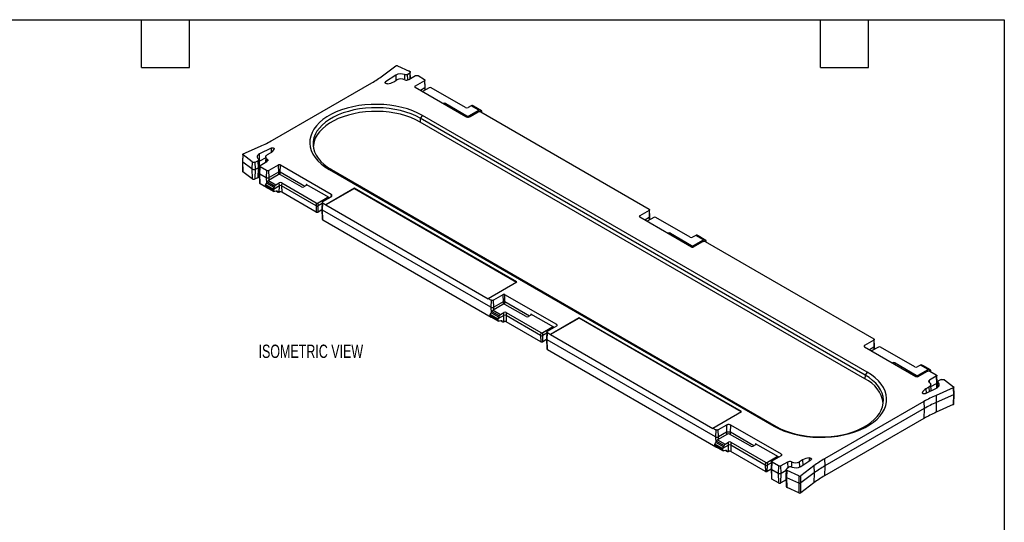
# Model space of a CAD drawing. Header units: millimetres. Extents: x 6 to 273, y 6 to 210.
# Tile 3 of 3: x 117 to 273, y 130 to 210. Entities that reach past the tile are written whole.
import ezdxf

# ---------------------------------------------------------------- set-up
doc = ezdxf.new("R2010")
doc.units = ezdxf.units.MM
doc.layers.add('TEXT', color=140, linetype='Continuous', lineweight=25)
doc.styles.add('SLDTEXTSTYLE0', font='TXT', dxfattribs={"width": 0.7})

msp = doc.modelspace()

# ---------------------------------------------------------------- linework, layer by layer
for p, q in [((174.195, 200.625), (176.307, 202.203)), ((176.584, 202.224), (178.456, 201.389)), ((176.289, 200.721), (174.677, 199.655)), ((176.289, 200.721), (176.322, 199.882)), ((177.7, 200.814), (177.676, 200.04)), ((178.178, 200.854), (178.519, 201.108)), ((178.215, 199.964), (178.178, 200.854)), ((178.376, 200.024), (179.461, 200.651)), ((178.519, 201.108), (178.559, 200.13)), ((178.648, 200.181), (178.591, 201.237)), ((179.839, 200.651), (180.862, 200.06)), ((156.71, 190.397), (172.503, 199.514)), ((174.686, 199.42), (174.677, 199.655)), ((175.99, 199.69), (176.485, 199.976)), ((180.862, 199.842), (179.379, 198.986)), ((179.386, 198.792), (179.379, 198.986)), ((180.862, 199.842), (180.904, 198.711)), ((180.999, 198.85), (180.94, 199.954)), ((180.984, 198.381), (180.999, 198.841)), ((179.379, 198.796), (187.433, 194.147)), ((180.904, 198.711), (180.215, 198.314)), ((181.604, 198.738), (180.542, 198.125)), ((180.904, 198.711), (180.895, 198.329)), ((187.404, 195.575), (181.924, 198.738)), ((183.866, 196.206), (183.868, 196.207)), ((183.868, 196.205), (183.868, 196.207)), ((184.248, 195.986), (184.256, 196.207)), ((184.256, 196.207), (187.615, 194.268)), ((188.309, 195.874), (187.792, 195.575)), ((189.513, 195.179), (188.309, 195.874)), ((189.64, 195.19), (188.432, 195.887)), ((188.593, 195.795), (189.815, 195.09)), ((189.907, 195.084), (188.681, 195.792)), ((180.56, 194.318), (180.199, 193.869)), ((251.271, 153.498), (180.56, 194.318)), ((187.615, 194.268), (187.608, 194.084)), ((187.934, 194.268), (189.513, 195.179)), ((187.941, 194.085), (187.934, 194.268)), ((188.116, 194.147), (189.422, 194.901)), ((189.799, 194.901), (216.571, 179.446)), ((189.964, 194.967), (189.825, 194.886)), ((189.957, 194.81), (189.964, 194.967)), ((189.964, 194.967), (189.963, 194.985)), ((180.199, 193.869), (180.182, 193.283)), ((250.892, 152.463), (180.182, 193.283)), ((250.91, 153.049), (180.199, 193.869)), ((152.051, 188.201), (154.786, 189.42)), ((151.975, 188.114), (151.915, 187.009)), ((151.969, 186.914), (152.016, 188.041)), ((153.462, 186.96), (152.016, 188.041)), ((156.465, 189.142), (154.619, 188.211)), ((154.658, 187.079), (154.619, 188.211)), ((155.909, 188.098), (156.405, 188.384)), ((156.465, 189.142), (156.49, 188.436)), ((151.915, 187.001), (151.966, 185.414)), ((153.415, 185.833), (151.969, 186.914)), ((152.009, 185.344), (151.969, 186.914)), ((153.462, 186.96), (153.415, 185.833)), ((153.949, 186.924), (154.39, 187.121)), ((153.985, 185.79), (153.949, 186.924)), ((154.39, 187.121), (154.426, 185.987)), ((154.584, 186.18), (154.525, 187.286)), ((154.54, 187.008), (154.658, 187.079)), ((154.626, 185.57), (154.658, 187.079)), ((155.624, 187.566), (154.658, 187.079)), ((154.741, 186.38), (155.827, 187.007)), ((155.632, 187.728), (155.586, 186.868)), ((155.84, 187.014), (155.854, 187.36)), ((157.624, 186.427), (156.142, 185.572)), ((157.624, 186.427), (157.666, 185.297)), ((157.912, 185.297), (157.953, 186.427)), ((166.008, 181.778), (157.953, 186.427)), ((153.455, 184.263), (152.009, 185.344)), ((153.415, 185.833), (153.455, 184.263)), ((153.954, 184.226), (153.985, 185.79)), ((153.985, 185.79), (154.426, 185.987)), ((154.426, 185.987), (154.395, 184.422)), ((154.533, 184.581), (154.584, 186.168)), ((154.562, 185.479), (154.624, 185.513)), ((154.663, 186.274), (154.604, 185.17)), ((154.604, 185.161), (154.655, 183.575)), ((154.7, 185.031), (154.741, 186.162)), ((154.7, 185.031), (155.722, 184.441)), ((154.736, 183.464), (154.7, 185.031)), ((155.764, 185.572), (154.741, 186.162)), ((155.764, 185.572), (155.722, 184.441)), ((157.629, 184.898), (156.051, 183.987)), ((156.184, 184.441), (156.142, 185.572)), ((157.666, 185.297), (156.184, 184.441)), ((157.666, 185.297), (157.657, 184.912)), ((161.828, 183.036), (157.912, 185.297)), ((157.92, 184.912), (157.912, 185.297)), ((161.307, 182.959), (157.949, 184.898)), ((165.711, 185.746), (236.421, 144.926)), ((166.071, 185.714), (165.711, 185.746)), ((166.071, 185.714), (236.782, 144.893)), ((154.395, 184.422), (153.954, 184.226)), ((155.758, 182.874), (154.736, 183.464)), ((155.599, 183.292), (155.6, 183.31)), ((156.836, 182.578), (155.599, 183.292)), ((155.607, 183.108), (155.599, 183.292)), ((155.6, 183.31), (156.836, 182.596)), ((155.722, 184.441), (155.742, 183.565)), ((156.97, 182.864), (155.748, 183.569)), ((155.882, 183.766), (157.094, 183.066)), ((156.051, 183.987), (157.254, 183.292)), ((156.175, 184.058), (156.184, 184.441)), ((157.254, 183.292), (157.772, 183.591)), ((157.789, 183.128), (157.772, 183.591)), ((158.16, 183.591), (158.142, 183.128)), ((158.16, 183.591), (163.64, 180.427)), ((162.079, 183.181), (161.695, 182.959)), ((162.079, 183.364), (162.073, 183.177)), ((165.721, 181.262), (162.079, 183.364)), ((156.836, 182.398), (155.607, 183.108)), ((155.705, 182.94), (156.937, 182.229)), ((155.757, 182.91), (155.758, 182.874)), ((157.789, 183.128), (156.836, 182.578)), ((156.836, 182.596), (156.836, 182.578)), ((156.836, 182.578), (156.836, 182.398)), ((157.308, 182.288), (157.097, 182.223)), ((157.341, 182.296), (157.601, 182.146)), ((157.538, 182.212), (157.385, 182.301)), ((157.766, 182.136), (157.789, 183.128)), ((163.623, 179.964), (158.142, 183.128)), ((158.142, 183.128), (158.166, 182.125)), ((163.646, 178.961), (158.166, 182.125)), ((169.732, 182.725), (165.176, 180.095)), ((169.732, 182.766), (165.178, 180.137)), ((166.008, 181.778), (165.993, 181.388)), ((195.551, 167.861), (169.732, 182.766)), ((169.732, 182.766), (169.732, 182.725)), ((169.732, 182.725), (195.516, 167.841)), ((163.64, 180.427), (163.623, 179.964)), ((163.959, 180.427), (165.404, 181.262)), ((163.976, 179.964), (163.959, 180.427)), ((164.613, 180.332), (163.976, 179.964)), ((164.623, 180.524), (164.564, 179.42)), ((164.66, 179.281), (164.702, 180.412)), ((164.702, 180.63), (166.008, 181.384)), ((164.702, 180.412), (165.178, 180.137)), ((165.178, 180.137), (165.176, 180.095)), ((165.176, 180.095), (190.995, 165.191)), ((165.412, 181.04), (165.404, 181.262)), ((165.719, 181.218), (165.721, 181.262)), ((163.623, 179.964), (163.646, 178.961)), ((163.953, 178.961), (163.976, 179.964)), ((164.567, 179.316), (163.953, 178.961)), ((164.564, 179.411), (164.615, 177.825)), ((191.431, 163.826), (164.66, 179.281)), ((164.696, 177.714), (164.66, 179.281)), ((216.571, 179.228), (215.088, 178.372)), ((216.571, 179.228), (216.613, 178.097)), ((216.708, 178.236), (216.649, 179.34)), ((164.696, 177.714), (191.467, 162.259)), ((215.095, 178.178), (215.088, 178.372)), ((215.088, 178.182), (223.319, 173.431)), ((216.613, 178.097), (215.924, 177.699)), ((217.313, 178.124), (216.251, 177.511)), ((216.613, 178.097), (216.604, 177.715)), ((216.693, 177.766), (216.708, 178.227)), ((223.113, 174.961), (217.633, 178.124)), ((219.575, 175.592), (219.577, 175.593)), ((219.577, 175.59), (219.577, 175.593)), ((219.957, 175.371), (219.965, 175.593)), ((219.965, 175.593), (223.324, 173.654)), ((224.018, 175.259), (223.5, 174.961)), ((223.643, 173.654), (225.221, 174.565)), ((223.648, 173.431), (225.13, 174.286)), ((225.221, 174.565), (224.018, 175.259)), ((225.349, 174.576), (224.141, 175.273)), ((224.302, 175.181), (225.524, 174.475)), ((225.616, 174.47), (224.389, 175.178)), ((225.508, 174.286), (252.28, 158.832)), ((225.673, 174.352), (225.534, 174.272)), ((225.666, 174.195), (225.673, 174.352)), ((225.673, 174.352), (225.672, 174.37)), ((223.324, 173.654), (223.315, 173.432)), ((223.651, 173.432), (223.643, 173.654)), ((190.997, 165.232), (195.551, 167.861)), ((190.995, 165.191), (190.997, 165.232)), ((190.997, 165.232), (191.473, 164.957)), ((191.473, 164.957), (191.431, 163.826)), ((193.333, 165.813), (191.851, 164.957)), ((191.892, 163.826), (191.851, 164.957)), ((193.375, 164.682), (191.892, 163.826)), ((193.333, 165.813), (193.375, 164.682)), ((193.375, 164.682), (193.366, 164.297)), ((193.621, 164.682), (193.662, 165.813)), ((197.537, 162.421), (193.621, 164.682)), ((193.629, 164.297), (193.621, 164.682)), ((201.893, 161.062), (193.662, 165.813)), ((191.431, 163.826), (191.451, 162.951)), ((192.679, 162.249), (191.457, 162.955)), ((191.591, 163.151), (192.803, 162.451)), ((193.338, 164.284), (191.76, 163.372)), ((191.76, 163.372), (192.963, 162.678)), ((191.884, 163.444), (191.892, 163.826)), ((192.963, 162.678), (193.481, 162.977)), ((193.498, 162.513), (193.481, 162.977)), ((197.016, 162.345), (193.657, 164.284)), ((193.869, 162.977), (193.851, 162.513)), ((193.869, 162.977), (199.349, 159.813)), ((191.308, 162.678), (191.309, 162.696)), ((192.545, 161.963), (191.308, 162.678)), ((191.316, 162.493), (191.308, 162.678)), ((191.309, 162.696), (192.545, 161.982)), ((192.545, 161.784), (191.316, 162.493)), ((191.414, 162.326), (192.646, 161.615)), ((191.466, 162.295), (191.467, 162.259)), ((193.498, 162.513), (192.545, 161.963)), ((192.545, 161.982), (192.545, 161.963)), ((192.545, 161.963), (192.545, 161.784)), ((193.017, 161.674), (192.806, 161.608)), ((193.05, 161.682), (193.31, 161.532)), ((193.247, 161.598), (193.094, 161.686)), ((193.475, 161.522), (193.498, 162.513)), ((199.331, 159.35), (193.851, 162.513)), ((193.851, 162.513), (193.874, 161.51)), ((199.355, 158.347), (193.874, 161.51)), ((197.788, 162.566), (197.404, 162.345)), ((197.788, 162.75), (197.781, 162.562)), ((201.43, 160.647), (197.788, 162.75)), ((205.441, 162.111), (200.885, 159.481)), ((205.441, 162.152), (200.887, 159.523)), ((231.26, 147.247), (205.441, 162.152)), ((205.441, 162.152), (205.441, 162.111)), ((231.224, 147.227), (205.441, 162.111)), ((199.349, 159.813), (199.331, 159.35)), ((199.668, 159.813), (201.113, 160.647)), ((199.685, 159.35), (199.668, 159.813)), ((200.322, 159.717), (199.685, 159.35)), ((200.332, 159.909), (200.273, 158.806)), ((200.369, 158.667), (200.41, 159.798)), ((200.41, 160.016), (201.893, 160.872)), ((200.41, 159.798), (200.887, 159.523)), ((201.121, 160.426), (201.113, 160.647)), ((201.428, 160.603), (201.43, 160.647)), ((201.893, 161.062), (201.886, 160.868)), ((199.331, 159.35), (199.355, 158.347)), ((199.662, 158.347), (199.685, 159.35)), ((200.276, 158.701), (199.662, 158.347)), ((200.273, 158.797), (200.324, 157.211)), ((227.14, 143.212), (200.369, 158.667)), ((200.405, 157.1), (200.369, 158.667)), ((200.887, 159.523), (200.885, 159.481)), ((200.885, 159.481), (226.704, 144.576)), ((252.28, 158.614), (250.816, 157.768)), ((252.28, 158.614), (252.321, 157.483)), ((252.417, 157.622), (252.358, 158.725)), ((200.405, 157.1), (227.176, 141.645)), ((250.824, 157.552), (250.816, 157.768)), ((250.816, 157.557), (259.009, 152.827)), ((252.321, 157.483), (251.633, 157.085)), ((253.022, 157.51), (251.96, 156.896)), ((252.321, 157.483), (252.313, 157.1)), ((252.402, 157.152), (252.417, 157.612)), ((258.821, 154.346), (253.341, 157.51)), ((255.284, 154.977), (255.286, 154.978)), ((255.286, 154.976), (255.286, 154.978)), ((255.666, 154.757), (255.674, 154.978)), ((255.674, 154.978), (259.033, 153.039)), ((251.271, 153.498), (250.91, 153.049)), ((259.727, 154.645), (259.209, 154.346)), ((259.352, 153.039), (260.93, 153.951)), ((259.375, 152.827), (260.839, 153.672)), ((260.93, 153.951), (259.727, 154.645)), ((261.058, 153.962), (259.85, 154.659)), ((260.011, 154.567), (261.233, 153.861)), ((261.325, 153.856), (260.098, 154.564)), ((261.217, 153.672), (262.24, 153.082)), ((261.382, 153.738), (261.242, 153.657)), ((261.375, 153.581), (261.382, 153.738)), ((261.382, 153.738), (261.381, 153.756)), ((250.91, 153.049), (250.892, 152.463)), ((259.033, 153.039), (259.024, 152.819)), ((259.36, 152.819), (259.352, 153.039)), ((262.24, 152.864), (261.154, 152.237)), ((261.168, 151.854), (261.154, 152.237)), ((262.24, 152.864), (262.282, 151.733)), ((262.377, 151.872), (262.318, 152.975)), ((262.35, 151.026), (262.377, 151.862)), ((262.456, 151.97), (262.408, 151.067)), ((262.492, 151.13), (262.522, 151.847)), ((263.032, 152.32), (262.591, 152.123)), ((263.52, 152.283), (264.966, 151.202)), ((260.516, 150.101), (262.362, 151.032)), ((261.072, 151.146), (260.576, 150.86)), ((260.576, 150.86), (260.603, 150.145)), ((261.072, 151.146), (261.1, 150.396)), ((261.402, 150.548), (261.349, 151.549)), ((261.367, 151.205), (262.282, 151.733)), ((264.93, 151.043), (262.195, 149.823)), ((262.282, 151.733), (262.264, 150.983)), ((264.93, 151.043), (264.966, 149.909)), ((265.066, 150.02), (265.007, 151.128)), ((260.272, 148.847), (244.478, 139.729)), ((260.025, 150.186), (260.021, 150.27)), ((260.272, 148.847), (260.313, 147.716)), ((262.195, 149.823), (262.231, 148.69)), ((264.966, 149.909), (262.231, 148.69)), ((264.966, 149.909), (264.935, 148.344)), ((265.014, 148.43), (265.065, 150.016)), ((226.705, 144.618), (231.26, 147.247)), ((260.313, 147.716), (244.52, 138.598)), ((260.313, 147.716), (260.277, 146.149)), ((262.231, 148.69), (262.2, 147.125)), ((264.935, 148.344), (262.2, 147.125)), ((260.277, 146.149), (244.484, 137.031)), ((226.704, 144.576), (226.705, 144.618)), ((226.705, 144.618), (227.182, 144.343)), ((227.182, 144.343), (227.14, 143.212)), ((228.866, 145.097), (227.56, 144.343)), ((227.601, 143.212), (227.56, 144.343)), ((228.866, 145.097), (228.907, 143.966)), ((229.506, 143.966), (229.548, 145.097)), ((237.602, 140.447), (229.548, 145.097)), ((236.421, 144.926), (236.782, 144.893)), ((227.14, 143.212), (227.16, 142.336)), ((227.299, 142.537), (228.512, 141.837)), ((229.047, 143.669), (227.469, 142.758)), ((227.469, 142.758), (228.672, 142.063)), ((227.593, 142.83), (227.601, 143.212)), ((228.907, 143.966), (227.601, 143.212)), ((228.907, 143.966), (228.899, 143.584)), ((232.725, 141.73), (229.366, 143.669)), ((233.246, 141.807), (229.506, 143.966)), ((229.515, 143.584), (229.506, 143.966)), ((227.017, 142.063), (227.018, 142.081)), ((228.254, 141.349), (227.017, 142.063)), ((227.025, 141.879), (227.017, 142.063)), ((227.018, 142.081), (228.254, 141.368)), ((228.254, 141.17), (227.025, 141.879)), ((227.122, 141.712), (228.354, 141)), ((228.388, 141.635), (227.166, 142.341)), ((227.175, 141.681), (227.176, 141.645)), ((229.207, 141.899), (228.254, 141.349)), ((228.254, 141.368), (228.254, 141.349)), ((228.254, 141.349), (228.254, 141.17)), ((228.726, 141.059), (228.515, 140.994)), ((228.672, 142.063), (229.19, 142.362)), ((228.759, 141.068), (229.019, 140.918)), ((228.956, 140.984), (228.802, 141.072)), ((229.184, 140.907), (229.207, 141.899)), ((229.207, 141.899), (229.19, 142.362)), ((229.577, 142.362), (229.56, 141.899)), ((235.04, 138.735), (229.56, 141.899)), ((229.56, 141.899), (229.583, 140.896)), ((229.577, 142.362), (235.057, 139.199)), ((235.063, 137.732), (229.583, 140.896)), ((233.497, 141.952), (233.113, 141.73)), ((233.497, 142.135), (233.49, 141.948)), ((237.139, 140.033), (233.497, 142.135)), ((235.377, 139.199), (236.822, 140.033)), ((236.119, 139.402), (237.602, 140.257)), ((236.83, 139.812), (236.822, 140.033)), ((237.137, 139.989), (237.139, 140.033)), ((237.602, 140.447), (237.595, 140.253)), ((240.991, 139.553), (240.496, 139.267)), ((240.692, 138.522), (242.305, 139.588)), ((240.991, 139.553), (241.021, 138.74)), ((242.013, 139.874), (242.018, 139.399)), ((244.478, 139.729), (244.52, 138.598)), ((235.057, 139.199), (235.04, 138.735)), ((235.04, 138.735), (235.063, 137.732)), ((235.371, 137.732), (235.394, 138.735)), ((235.985, 138.087), (235.371, 137.732)), ((235.394, 138.735), (235.377, 139.199)), ((236.031, 139.103), (235.394, 138.735)), ((236.041, 139.295), (235.982, 138.192)), ((235.982, 138.182), (236.033, 136.596)), ((236.077, 138.053), (236.119, 139.184)), ((236.077, 138.053), (237.1, 137.462)), ((236.113, 136.486), (236.077, 138.053)), ((237.142, 138.593), (236.119, 139.184)), ((237.142, 138.593), (237.1, 137.462)), ((238.605, 139.22), (237.52, 138.593)), ((237.561, 137.462), (237.52, 138.593)), ((237.561, 137.462), (238.386, 137.938)), ((238.39, 138.019), (238.331, 136.914)), ((238.803, 138.39), (238.462, 138.136)), ((238.489, 136.721), (238.525, 137.854)), ((240.397, 137.02), (238.525, 137.854)), ((238.605, 139.22), (238.641, 138.269)), ((239.217, 139.235), (239.191, 138.457)), ((240.527, 138.434), (240.496, 139.267)), ((242.786, 138.619), (240.674, 137.04)), ((242.786, 138.619), (242.833, 137.491)), ((244.52, 138.598), (244.484, 137.031)), ((237.136, 135.895), (236.113, 136.486)), ((237.1, 137.462), (237.136, 135.895)), ((237.525, 135.895), (237.561, 137.462)), ((238.348, 136.37), (237.525, 135.895)), ((238.331, 136.902), (238.381, 135.315)), ((240.361, 135.886), (238.489, 136.721)), ((238.52, 135.156), (238.489, 136.721)), ((240.397, 137.02), (240.361, 135.886)), ((240.721, 135.912), (240.674, 137.04)), ((242.833, 137.491), (240.721, 135.912)), ((242.833, 137.491), (242.793, 135.922)), ((240.392, 134.321), (238.52, 135.156)), ((240.361, 135.886), (240.392, 134.321)), ((242.793, 135.922), (240.681, 134.343)), ((240.681, 134.343), (240.721, 135.912))]:
    msp.add_line(p, q)
at = {"flags": 128}
for points in [[(174.968, 199.37), (174.874, 199.367), (174.783, 199.38), (174.704, 199.41), (174.644, 199.452), (174.609, 199.502), (174.603, 199.557), (174.626, 199.609), (174.677, 199.655)], [(180.56, 194.318), (179.82, 194.706), (179.021, 195.052), (178.167, 195.352), (177.269, 195.604), (176.332, 195.806), (175.367, 195.955), (174.382, 196.051), (173.385, 196.092), (172.386, 196.078), (171.394, 196.01), (170.418, 195.887), (169.466, 195.711), (168.547, 195.484), (167.67, 195.208), (166.843, 194.885), (166.072, 194.517), (165.366, 194.109), (164.73, 193.665), (164.169, 193.187), (163.691, 192.681), (163.297, 192.15), (162.993, 191.601), (162.781, 191.037), (162.662, 190.464), (162.638, 189.888), (162.709, 189.312), (162.875, 188.744), (163.134, 188.186), (163.483, 187.646), (163.92, 187.127), (164.44, 186.635), (165.038, 186.173), (165.711, 185.746)], [(180.199, 193.869), (179.496, 194.238), (178.735, 194.567), (177.923, 194.853), (177.068, 195.093), (176.177, 195.285), (175.259, 195.427), (174.321, 195.518), (173.373, 195.557), (172.423, 195.544), (171.479, 195.479), (170.55, 195.362), (169.644, 195.195), (168.77, 194.979), (167.936, 194.716), (167.149, 194.408), (166.416, 194.059), (165.743, 193.671), (165.138, 193.247), (164.605, 192.793), (164.15, 192.311), (163.775, 191.807), (163.486, 191.284), (163.284, 190.748), (163.171, 190.203), (163.148, 189.654), (163.216, 189.107), (163.374, 188.566), (163.62, 188.036), (163.952, 187.521), (164.367, 187.028), (164.862, 186.559), (165.432, 186.12), (166.071, 185.714)], [(180.182, 193.283), (179.48, 193.652), (178.721, 193.98), (177.911, 194.265), (177.058, 194.504), (176.169, 194.695), (175.253, 194.837), (174.318, 194.928), (173.372, 194.967), (172.424, 194.954), (171.483, 194.889), (170.556, 194.772), (169.653, 194.606), (168.781, 194.39), (167.949, 194.128), (167.163, 193.821), (166.432, 193.472), (165.762, 193.085), (165.158, 192.663), (164.626, 192.21), (164.172, 191.729), (163.798, 191.226), (163.51, 190.704), (163.308, 190.169), (163.196, 189.626), (163.173, 189.361)], [(152.016, 188.041), (151.995, 188.06), (151.981, 188.081), (151.975, 188.103), (151.976, 188.125), (151.985, 188.147), (152.001, 188.168), (152.023, 188.186), (152.051, 188.201)], [(154.619, 188.211), (154.485, 188.13), (154.379, 188.036), (154.305, 187.932), (154.265, 187.822), (154.261, 187.71), (154.293, 187.599), (154.36, 187.494), (154.459, 187.397)], [(155.854, 187.36), (155.754, 187.443), (155.682, 187.535), (155.641, 187.634), (155.633, 187.735), (155.657, 187.835), (155.712, 187.932), (155.797, 188.02), (155.909, 188.098)], [(156.465, 189.142), (156.545, 189.171), (156.636, 189.185), (156.73, 189.181), (156.818, 189.161), (156.891, 189.127), (156.942, 189.081), (156.966, 189.028), (156.961, 188.974)], [(154.459, 187.397), (154.493, 187.364), (154.515, 187.327), (154.524, 187.289), (154.521, 187.251), (154.506, 187.213), (154.478, 187.178), (154.439, 187.147), (154.39, 187.121)], [(155.854, 187.36), (155.901, 187.32), (155.936, 187.276), (155.955, 187.229), (155.959, 187.18), (155.948, 187.132), (155.921, 187.086), (155.881, 187.044), (155.827, 187.007)], [(236.421, 144.926), (237.161, 144.537), (237.961, 144.192), (238.814, 143.892), (239.713, 143.64), (240.649, 143.438), (241.614, 143.289), (242.599, 143.193), (243.596, 143.152), (244.595, 143.166), (245.587, 143.234), (246.564, 143.357), (247.515, 143.532), (248.434, 143.759), (249.311, 144.036), (250.138, 144.359), (250.909, 144.726), (251.615, 145.134), (252.252, 145.579), (252.812, 146.057), (253.291, 146.563), (253.684, 147.093), (253.988, 147.643), (254.201, 148.206), (254.319, 148.779), (254.343, 149.356), (254.272, 149.931), (254.106, 150.5), (253.847, 151.057), (253.498, 151.598), (253.062, 152.117), (252.541, 152.609), (251.943, 153.071), (251.271, 153.498)], [(236.782, 144.893), (237.486, 144.524), (238.247, 144.195), (239.058, 143.91), (239.913, 143.67), (240.804, 143.478), (241.722, 143.336), (242.66, 143.245), (243.608, 143.206), (244.559, 143.219), (245.502, 143.284), (246.431, 143.401), (247.337, 143.568), (248.211, 143.784), (249.045, 144.047), (249.833, 144.354), (250.566, 144.704), (251.238, 145.092), (251.843, 145.515), (252.376, 145.97), (252.832, 146.451), (253.206, 146.956), (253.495, 147.478), (253.697, 148.015), (253.81, 148.56), (253.833, 149.108), (253.765, 149.656), (253.607, 150.197), (253.361, 150.727), (253.029, 151.241), (252.614, 151.735), (252.119, 152.203), (251.549, 152.643), (250.91, 153.049)], [(261.127, 151.884), (261.08, 151.924), (261.045, 151.968), (261.026, 152.015), (261.022, 152.063), (261.033, 152.111), (261.06, 152.157), (261.1, 152.2), (261.154, 152.237)], [(261.127, 151.884), (261.227, 151.801), (261.299, 151.708), (261.34, 151.61), (261.348, 151.509), (261.325, 151.408), (261.269, 151.312), (261.184, 151.224), (261.072, 151.146)], [(262.362, 151.032), (262.496, 151.114), (262.602, 151.208), (262.676, 151.312), (262.716, 151.422), (262.72, 151.534), (262.688, 151.645), (262.621, 151.75), (262.522, 151.847)], [(260.516, 150.101), (260.436, 150.073), (260.345, 150.059), (260.251, 150.063), (260.163, 150.082), (260.09, 150.117), (260.039, 150.163), (260.015, 150.215), (260.021, 150.27)], [(242.013, 139.874), (242.107, 139.877), (242.198, 139.863), (242.278, 139.834), (242.337, 139.792), (242.372, 139.741), (242.378, 139.687), (242.355, 139.634), (242.305, 139.588)], [(238.525, 137.854), (238.475, 137.881), (238.436, 137.913), (238.408, 137.949), (238.393, 137.987), (238.39, 138.027), (238.402, 138.066), (238.426, 138.102), (238.462, 138.136)]]:
    msp.add_lwpolyline(points, dxfattribs=at)
for centre, radius, start, end in [((163.972, 214.358), 17.121, 299.88606, 306.6625), ((177.09, 199.313), 1.62, 67.87306, 119.62145), ((178.311, 201.061), 0.359, 60.09456, 66.05904), ((174.675, 202.089), 2.735, 276.13899, 298.72174), ((177.158, 198.667), 1.472, 65.67561, 117.19565), ((178.054, 200.649), 0.703, 245.67561, 297.19565), ((181.764, 198.43), 0.347, 62.60967, 117.39033), ((184.062, 195.833), 0.422, 62.60967, 117.39033), ((187.598, 195.949), 0.422, 242.60967, 297.39033), ((187.774, 194.576), 0.347, 242.60967, 297.39033), ((146.374, 208.367), 20.731, 293.94096, 299.90544), ((155.854, 189.459), 1.208, 297.10838, 336.30734), ((152.028, 187.009), 0.113, 180.33749, 238.2723), ((153.74, 187.406), 0.525, 238.05747, 293.45558), ((152.058, 185.422), 0.0919, 184.71956, 237.95852), ((153.74, 186.354), 0.615, 238.05747, 293.45558), ((154.36, 186.202), 0.225, 287.04197, 354.39198), ((157.789, 184.59), 0.347, 62.60967, 117.39033), ((153.74, 184.719), 0.538, 238.05747, 293.45558), ((154.34, 184.61), 0.195, 286.37575, 351.51659), ((157.966, 183.217), 0.422, 62.60967, 117.39033), ((157.966, 182.786), 0.384, 62.60967, 117.39033), ((162.045, 183.272), 0.0979, 290.78342, 69.21658), ((157.965, 181.734), 0.439, 62.80837, 102.91237), ((161.501, 183.333), 0.422, 242.60967, 297.39033), ((163.799, 180.736), 0.347, 242.60967, 297.39033), ((165.563, 180.956), 0.345, 62.60967, 117.39033), ((163.799, 180.305), 0.384, 242.60967, 297.39033), ((163.799, 179.258), 0.334, 242.60967, 297.39033), ((217.473, 177.816), 0.347, 62.60967, 117.39033), ((219.771, 175.218), 0.422, 62.60967, 117.39033), ((223.307, 175.335), 0.422, 242.60967, 297.39033), ((223.483, 173.962), 0.347, 242.60967, 297.39033), ((193.498, 163.975), 0.347, 62.60967, 117.39033), ((193.675, 162.602), 0.422, 62.60967, 117.39033), ((193.675, 162.172), 0.384, 62.60967, 117.39033), ((193.674, 161.12), 0.439, 62.80837, 102.91237), ((197.21, 162.719), 0.422, 242.60967, 297.39033), ((197.754, 162.658), 0.0979, 290.78342, 69.21658), ((199.508, 160.121), 0.347, 242.60967, 297.39033), ((201.271, 160.341), 0.345, 62.60967, 117.39033), ((199.508, 159.691), 0.384, 242.60967, 297.39033), ((199.508, 158.643), 0.334, 242.60967, 297.39033), ((250.856, 157.663), 0.113, 110.78342, 249.21658), ((253.182, 157.202), 0.347, 62.60967, 117.39033), ((255.48, 154.604), 0.422, 62.60967, 117.39033), ((259.015, 154.72), 0.422, 242.60967, 297.39033), ((248.761, 147.834), 5.097, 7.97753, 65.2746), ((259.192, 153.181), 0.398, 242.60967, 297.39033), ((259.192, 153.347), 0.347, 242.60967, 297.39033), ((263.342, 152.046), 0.297, 53.3375, 60.11394), ((261.127, 149.784), 1.208, 117.10838, 156.30734), ((270.607, 130.876), 20.731, 113.94096, 119.90544), ((270.619, 129.798), 20.669, 113.94096, 119.90544), ((270.609, 128.186), 20.722, 113.94096, 119.90544), ((229.207, 143.361), 0.347, 62.60967, 117.39033), ((229.383, 141.988), 0.422, 62.60967, 117.39033), ((229.383, 141.558), 0.384, 62.60967, 117.39033), ((229.383, 140.505), 0.439, 62.80837, 102.91237), ((232.919, 142.105), 0.422, 242.60967, 297.39033), ((233.463, 142.044), 0.0979, 290.78342, 69.21658), ((236.98, 139.727), 0.345, 62.60967, 117.39033), ((242.306, 137.155), 2.735, 96.13899, 118.72174), ((253.009, 124.886), 17.121, 119.88606, 126.6625), ((235.217, 139.077), 0.384, 242.60967, 297.39033), ((235.217, 139.507), 0.347, 242.60967, 297.39033), ((238.927, 138.594), 0.703, 65.67561, 117.19565), ((239.081, 137.944), 0.526, 67.57477, 121.93511), ((239.823, 140.577), 1.472, 245.67561, 297.19565), ((239.891, 139.93), 1.62, 247.87237, 299.62146), ((253.026, 123.798), 17.07, 119.88606, 126.6625), ((235.217, 138.029), 0.334, 242.60967, 297.39033), ((238.548, 136.93), 0.218, 184.31992, 254.24613), ((240.516, 137.293), 0.299, 246.54442, 301.94253), ((253.011, 122.194), 17.113, 119.88606, 126.6625), ((238.579, 135.348), 0.201, 189.43157, 252.67609), ((240.516, 136.242), 0.388, 246.54442, 301.94253), ((240.516, 134.607), 0.311, 246.54442, 301.94253)]:
    msp.add_arc(centre, radius, start, end)
for centre, major_axis, ratio, start_param, end_param in [((188.302, 195.674), (0.133, 0.212), 0.5516725, 0.0199967, 0.8053136), ((188.55, 195.579), (0.133, 0.212), 0.5516725, 0.0199967, 0.6033751), ((189.52, 194.971), (0.116, 0.221), 0.6019861, 5.8518584, 7.0446927), ((189.843, 195.314), (0.116, 0.221), 0.6019861, 2.7102657, 3.7023227), ((189.788, 194.865), (0.116, 0.221), 0.6019861, 5.5611629, 6.8427543), ((155.776, 183.394), (0.133, 0.212), 0.5516725, 1.007252, 2.2888434), ((155.72, 183.745), (0.133, 0.212), 0.5516725, 4.1476836, 5.1397406), ((156.043, 183.787), (0.133, 0.212), 0.5516725, 0.8053136, 1.9981479), ((157.262, 183.083), (0.116, 0.221), 0.6019861, 0.7615074, 1.9543418), ((157.013, 182.68), (0.116, 0.221), 0.6019861, 0.9634459, 2.2450373), ((156.927, 183.048), (0.116, 0.221), 0.6019861, 4.1038775, 5.0959344), ((157.218, 181.849), (0.26, 0.427), 0.5620769, 5.9754956, 6.8486566), ((157.858, 182.575), (0.26, 0.427), 0.5620769, 2.833903, 3.7029), ((224.011, 175.06), (0.133, 0.212), 0.5516725, 0.0199967, 0.8053136), ((224.259, 174.965), (0.133, 0.212), 0.5516725, 0.0199967, 0.6033751), ((225.229, 174.356), (0.116, 0.221), 0.6019861, 5.8518584, 7.0446927), ((225.552, 174.7), (0.116, 0.221), 0.6019861, 2.7102657, 3.7023227), ((225.496, 174.25), (0.116, 0.221), 0.6019861, 5.5611629, 6.8427543), ((191.485, 162.78), (0.133, 0.212), 0.5516725, 1.007252, 2.2888434), ((191.429, 163.13), (0.133, 0.212), 0.5516725, 4.1476836, 5.1397406), ((191.752, 163.173), (0.133, 0.212), 0.5516725, 0.8053136, 1.9981479), ((192.722, 162.065), (0.116, 0.221), 0.6019861, 0.9634459, 2.2450373), ((192.636, 162.433), (0.116, 0.221), 0.6019861, 4.1038775, 5.0959344), ((192.971, 162.469), (0.116, 0.221), 0.6019861, 0.7615074, 1.9543418), ((192.927, 161.235), (0.26, 0.427), 0.5620769, 5.9754956, 6.8486566), ((193.567, 161.961), (0.26, 0.427), 0.5620769, 2.833903, 3.7029), ((259.719, 154.445), (0.133, 0.212), 0.5516725, 0.0199967, 0.8053136), ((259.968, 154.35), (0.133, 0.212), 0.5516725, 0.0199967, 0.6033751), ((260.938, 153.742), (0.116, 0.221), 0.6019861, 5.8518584, 7.0446927), ((261.261, 154.086), (0.116, 0.221), 0.6019861, 2.7102657, 3.7023227), ((261.205, 153.636), (0.116, 0.221), 0.6019861, 5.5611629, 6.8427543), ((227.138, 142.516), (0.133, 0.212), 0.5516725, 4.1476836, 5.1397406), ((227.461, 142.558), (0.133, 0.212), 0.5516725, 0.8053136, 1.9981479), ((227.194, 142.166), (0.133, 0.212), 0.5516725, 1.007252, 2.2888434), ((228.431, 141.451), (0.116, 0.221), 0.6019861, 0.9634459, 2.2450373), ((228.345, 141.819), (0.116, 0.221), 0.6019861, 4.1038775, 5.0959344), ((228.679, 141.855), (0.116, 0.221), 0.6019861, 0.7615074, 1.9543418), ((228.636, 140.62), (0.26, 0.427), 0.5620769, 5.9754956, 6.8486566), ((229.276, 141.347), (0.26, 0.427), 0.5620769, 2.833903, 3.7029)]:
    msp.add_ellipse(centre, major_axis=major_axis, ratio=ratio, start_param=start_param, end_param=end_param)
for points, knots in [([(176.307, 202.203), (176.307, 202.203), (176.315, 202.21), (176.334, 202.221), (176.365, 202.234), (176.4, 202.243), (176.438, 202.248), (176.477, 202.248), (176.514, 202.245), (176.55, 202.237), (176.573, 202.229), (176.584, 202.224)], [-0.0000049, -0.0000049, -0.0000049, -0.0000049, 0.0001304, 0.1251304, 0.2501304, 0.3751304, 0.5001304, 0.6251304, 0.7501304, 0.8751304, 1.0001354, 1.0001354, 1.0001354, 1.0001354]), ([(178.178, 200.854), (178.164, 200.843), (178.133, 200.824), (178.08, 200.802), (178.019, 200.786), (177.954, 200.776), (177.887, 200.775), (177.82, 200.78), (177.758, 200.793), (177.719, 200.806), (177.7, 200.814), (177.7, 200.814)], [-0.0000377, -0.0000377, -0.0000377, -0.0000377, 0.1249623, 0.2499623, 0.3749623, 0.4999623, 0.6249623, 0.7499623, 0.8749623, 0.9999623, 1.0000001, 1.0000001, 1.0000001, 1.0000001]), ([(178.49, 201.372), (178.498, 201.368), (178.512, 201.358), (178.531, 201.344), (178.548, 201.328), (178.562, 201.313), (178.573, 201.296), (178.585, 201.273), (178.593, 201.243), (178.591, 201.207), (178.578, 201.172), (178.555, 201.139), (178.532, 201.118), (178.519, 201.108), (178.519, 201.108)], [-0.0000637, -0.0000637, -0.0000637, -0.0000637, 0.0624363, 0.1249363, 0.1874363, 0.2499363, 0.3124363, 0.3749363, 0.4999363, 0.6249363, 0.7499363, 0.8749363, 0.9999363, 1, 1, 1, 1]), ([(179.461, 200.651), (179.486, 200.665), (179.545, 200.688), (179.65, 200.7), (179.755, 200.688), (179.815, 200.665), (179.839, 200.651)], [-0.0000003, -0.0000003, -0.0000003, -0.0000003, 0.2486902, 0.5000586, 0.7519125, 1.0000007, 1.0000007, 1.0000007, 1.0000007]), ([(179.379, 198.986), (179.351, 198.97), (179.309, 198.928), (179.308, 198.855), (179.35, 198.813), (179.379, 198.796)], [0.00000086, 0.00000086, 0.00000086, 0.00000086, 0.33208873, 0.66688684, 1.00000014, 1.00000014, 1.00000014, 1.00000014]), ([(180.862, 200.06), (180.886, 200.046), (180.926, 200.012), (180.947, 199.951), (180.926, 199.891), (180.886, 199.856), (180.862, 199.842)], [-0.0000003, -0.0000003, -0.0000003, -0.0000003, 0.2486902, 0.5000586, 0.7519125, 1.0000006, 1.0000006, 1.0000006, 1.0000006]), ([(180.904, 198.711), (180.921, 198.723), (180.958, 198.747), (180.989, 198.793), (181.003, 198.829), (180.998, 198.848), (180.998, 198.85)], [0, 0, 0, 0, 0.29312968, 0.62617137, 0.95868047, 1, 1, 1, 1]), ([(187.433, 194.147), (187.477, 194.121), (187.584, 194.08), (187.774, 194.058), (187.965, 194.08), (188.072, 194.121), (188.116, 194.147)], [-0.0000002, -0.0000002, -0.0000002, -0.0000002, 0.247175, 0.4998155, 0.7528066, 0.9999999, 0.9999999, 0.9999999, 0.9999999]), ([(189.422, 194.901), (189.446, 194.915), (189.506, 194.938), (189.611, 194.95), (189.715, 194.938), (189.775, 194.915), (189.799, 194.901)], [-0.0000003, -0.0000003, -0.0000003, -0.0000003, 0.2486901, 0.5000585, 0.7519124, 1.0000006, 1.0000006, 1.0000006, 1.0000006]), ([(154.741, 186.162), (154.717, 186.176), (154.677, 186.21), (154.656, 186.271), (154.677, 186.332), (154.717, 186.366), (154.741, 186.38)], [-0.0000003, -0.0000003, -0.0000003, -0.0000003, 0.2486902, 0.5000586, 0.7519124, 1.0000006, 1.0000006, 1.0000006, 1.0000006]), ([(157.953, 186.427), (157.925, 186.444), (157.852, 186.468), (157.726, 186.468), (157.653, 186.444), (157.624, 186.427)], [0.00000086, 0.00000086, 0.00000086, 0.00000086, 0.33208873, 0.66688684, 1.00000014, 1.00000014, 1.00000014, 1.00000014]), ([(154.7, 185.031), (154.682, 185.043), (154.644, 185.068), (154.613, 185.114), (154.6, 185.15), (154.605, 185.168), (154.605, 185.17)], [0, 0, 0, 0, 0.3054208, 0.6356588, 0.9653625, 1, 1, 1, 1]), ([(156.142, 185.572), (156.117, 185.558), (156.058, 185.534), (155.953, 185.522), (155.848, 185.534), (155.788, 185.558), (155.764, 185.572)], [-0.0000003, -0.0000003, -0.0000003, -0.0000003, 0.2486902, 0.5000586, 0.7519125, 1.0000007, 1.0000007, 1.0000007, 1.0000007]), ([(157.666, 185.297), (157.687, 185.309), (157.742, 185.327), (157.836, 185.327), (157.891, 185.309), (157.912, 185.297)], [0.00000101, 0.00000101, 0.00000101, 0.00000101, 0.33311416, 0.66791227, 1.00000021, 1.00000021, 1.00000021, 1.00000021]), ([(154.657, 183.575), (154.659, 183.56), (154.661, 183.528), (154.695, 183.49), (154.725, 183.471), (154.736, 183.464)], [0, 0, 0, 0, 0.3508713, 0.7854433, 1, 1, 1, 1]), ([(155.722, 184.441), (155.752, 184.424), (155.825, 184.395), (155.953, 184.381), (156.081, 184.395), (156.154, 184.423), (156.184, 184.441)], [-0.0000002, -0.0000002, -0.0000002, -0.0000002, 0.2480879, 0.4999418, 0.7513102, 1.0000006, 1.0000006, 1.0000006, 1.0000006]), ([(155.607, 183.108), (155.618, 183.067), (155.638, 182.991), (155.689, 182.954), (155.713, 182.938)], [0, 0, 0, 0, 0.5455036, 1, 1, 1, 1]), ([(155.758, 182.874), (155.786, 182.86), (155.825, 182.84), (155.875, 182.835), (155.889, 182.834)], [0, 0, 0, 0, 0.7157446, 1, 1, 1, 1]), ([(157.097, 182.223), (157.081, 182.219), (157.049, 182.21), (157.002, 182.209), (156.957, 182.218), (156.914, 182.24), (156.878, 182.277), (156.849, 182.329), (156.841, 182.375), (156.836, 182.398)], [0, 0, 0, 0, 0.1161131, 0.2411449, 0.3750935, 0.5179565, 0.6697308, 0.8304133, 1, 1, 1, 1]), ([(166.008, 181.384), (166.052, 181.409), (166.123, 181.471), (166.162, 181.581), (166.123, 181.691), (166.052, 181.753), (166.008, 181.778)], [-0.0000002, -0.0000002, -0.0000002, -0.0000002, 0.247175, 0.4998155, 0.7528066, 0.9999999, 0.9999999, 0.9999999, 0.9999999]), ([(164.702, 180.412), (164.677, 180.426), (164.637, 180.461), (164.616, 180.521), (164.637, 180.582), (164.677, 180.616), (164.702, 180.63)], [-0.0000003, -0.0000003, -0.0000003, -0.0000003, 0.2486901, 0.5000585, 0.7519124, 1.0000006, 1.0000006, 1.0000006, 1.0000006]), ([(164.565, 179.42), (164.565, 179.418), (164.56, 179.4), (164.574, 179.364), (164.605, 179.317), (164.642, 179.293), (164.66, 179.281)], [0, 0, 0, 0, 0.0343313, 0.3668382, 0.6998877, 1, 1, 1, 1]), ([(216.571, 179.446), (216.595, 179.432), (216.635, 179.397), (216.656, 179.337), (216.635, 179.276), (216.595, 179.242), (216.571, 179.228)], [-0.0000003, -0.0000003, -0.0000003, -0.0000003, 0.2486901, 0.5000585, 0.7519124, 1.0000006, 1.0000006, 1.0000006, 1.0000006]), ([(164.617, 177.825), (164.619, 177.811), (164.622, 177.778), (164.655, 177.74), (164.686, 177.721), (164.696, 177.714)], [0, 0, 0, 0, 0.35087122, 0.78544321, 1, 1, 1, 1]), ([(215.088, 178.372), (215.059, 178.355), (215.017, 178.314), (215.017, 178.24), (215.059, 178.199), (215.088, 178.182)], [0.00000086, 0.00000086, 0.00000086, 0.00000086, 0.33208873, 0.66688684, 1.00000014, 1.00000014, 1.00000014, 1.00000014]), ([(216.613, 178.097), (216.63, 178.108), (216.666, 178.133), (216.698, 178.179), (216.712, 178.215), (216.707, 178.234), (216.707, 178.236)], [0, 0, 0, 0, 0.2931297, 0.6261714, 0.9586805, 1, 1, 1, 1]), ([(225.13, 174.286), (225.155, 174.3), (225.214, 174.324), (225.319, 174.336), (225.424, 174.324), (225.484, 174.3), (225.508, 174.286)], [-0.0000003, -0.0000003, -0.0000003, -0.0000003, 0.2486901, 0.5000585, 0.7519124, 1.0000006, 1.0000006, 1.0000006, 1.0000006]), ([(223.319, 173.431), (223.347, 173.414), (223.42, 173.39), (223.547, 173.39), (223.619, 173.414), (223.648, 173.431)], [0.00000086, 0.00000086, 0.00000086, 0.00000086, 0.33208873, 0.66688684, 1.00000014, 1.00000014, 1.00000014, 1.00000014]), ([(191.851, 164.957), (191.826, 164.943), (191.767, 164.92), (191.662, 164.908), (191.557, 164.92), (191.497, 164.943), (191.473, 164.957)], [-0.0000003, -0.0000003, -0.0000003, -0.0000003, 0.2486901, 0.5000585, 0.7519124, 1.0000006, 1.0000006, 1.0000006, 1.0000006]), ([(193.662, 165.813), (193.634, 165.83), (193.561, 165.854), (193.435, 165.854), (193.362, 165.83), (193.333, 165.813)], [0.00000086, 0.00000086, 0.00000086, 0.00000086, 0.33208873, 0.66688684, 1.00000014, 1.00000014, 1.00000014, 1.00000014]), ([(193.375, 164.682), (193.396, 164.695), (193.451, 164.713), (193.545, 164.713), (193.599, 164.694), (193.621, 164.682)], [0.00000101, 0.00000101, 0.00000101, 0.00000101, 0.33311416, 0.66791227, 1.00000021, 1.00000021, 1.00000021, 1.00000021]), ([(191.431, 163.826), (191.461, 163.809), (191.533, 163.781), (191.662, 163.766), (191.79, 163.781), (191.863, 163.809), (191.892, 163.826)], [-0.0000002, -0.0000002, -0.0000002, -0.0000002, 0.2480879, 0.4999418, 0.7513102, 1.0000006, 1.0000006, 1.0000006, 1.0000006]), ([(191.316, 162.493), (191.327, 162.452), (191.347, 162.377), (191.398, 162.34), (191.422, 162.323)], [0, 0, 0, 0, 0.54550355, 1, 1, 1, 1]), ([(191.467, 162.259), (191.495, 162.245), (191.534, 162.226), (191.584, 162.221), (191.598, 162.219)], [0, 0, 0, 0, 0.7157445, 1, 1, 1, 1]), ([(192.806, 161.608), (192.79, 161.604), (192.758, 161.596), (192.711, 161.595), (192.666, 161.604), (192.623, 161.626), (192.587, 161.663), (192.558, 161.715), (192.55, 161.76), (192.545, 161.784)], [0, 0, 0, 0, 0.1161131, 0.2411449, 0.3750935, 0.5179565, 0.6697308, 0.8304133, 1, 1, 1, 1]), ([(200.41, 159.798), (200.386, 159.812), (200.346, 159.846), (200.325, 159.907), (200.346, 159.967), (200.386, 160.002), (200.41, 160.016)], [-0.0000003, -0.0000003, -0.0000003, -0.0000003, 0.2486901, 0.5000585, 0.7519124, 1.0000006, 1.0000006, 1.0000006, 1.0000006]), ([(201.893, 160.872), (201.922, 160.888), (201.964, 160.93), (201.964, 161.003), (201.922, 161.045), (201.893, 161.062)], [0.00000086, 0.00000086, 0.00000086, 0.00000086, 0.33208873, 0.66688684, 1.00000014, 1.00000014, 1.00000014, 1.00000014]), ([(200.274, 158.806), (200.274, 158.804), (200.269, 158.786), (200.283, 158.749), (200.314, 158.703), (200.351, 158.679), (200.369, 158.667)], [0, 0, 0, 0, 0.0343313, 0.3668382, 0.6998877, 1, 1, 1, 1]), ([(252.28, 158.832), (252.304, 158.818), (252.344, 158.783), (252.365, 158.723), (252.344, 158.662), (252.304, 158.628), (252.28, 158.614)], [-0.0000003, -0.0000003, -0.0000003, -0.0000003, 0.2486901, 0.5000585, 0.7519124, 1.0000006, 1.0000006, 1.0000006, 1.0000006]), ([(200.326, 157.211), (200.328, 157.196), (200.33, 157.164), (200.364, 157.126), (200.394, 157.106), (200.405, 157.1)], [0, 0, 0, 0, 0.35087126, 0.78544326, 1, 1, 1, 1]), ([(252.321, 157.483), (252.339, 157.494), (252.375, 157.518), (252.407, 157.564), (252.421, 157.601), (252.416, 157.619), (252.416, 157.622)], [0, 0, 0, 0, 0.2931297, 0.6261714, 0.9586805, 1, 1, 1, 1]), ([(260.839, 153.672), (260.864, 153.686), (260.923, 153.709), (261.028, 153.721), (261.133, 153.709), (261.193, 153.686), (261.217, 153.672)], [-0.0000003, -0.0000003, -0.0000003, -0.0000003, 0.2486902, 0.5000586, 0.7519125, 1.0000007, 1.0000007, 1.0000007, 1.0000007]), ([(262.24, 153.082), (262.264, 153.068), (262.304, 153.033), (262.325, 152.973), (262.304, 152.912), (262.264, 152.878), (262.24, 152.864)], [-0.0000003, -0.0000003, -0.0000003, -0.0000003, 0.2486901, 0.5000585, 0.7519124, 1.0000006, 1.0000006, 1.0000006, 1.0000006]), ([(262.376, 151.872), (262.376, 151.87), (262.381, 151.851), (262.367, 151.815), (262.336, 151.769), (262.299, 151.744), (262.282, 151.733)], [0, 0, 0, 0, 0.0410225, 0.3707273, 0.7009569, 1, 1, 1, 1]), ([(262.522, 151.847), (262.508, 151.858), (262.486, 151.88), (262.464, 151.916), (262.454, 151.955), (262.458, 151.993), (262.474, 152.031), (262.502, 152.066), (262.54, 152.097), (262.573, 152.115), (262.591, 152.123)], [-0.0000027, -0.0000027, -0.0000027, -0.0000027, 0.124997, 0.249997, 0.374997, 0.499997, 0.624997, 0.749997, 0.874997, 0.9999998, 0.9999998, 0.9999998, 0.9999998]), ([(263.032, 152.32), (263.05, 152.327), (263.086, 152.341), (263.144, 152.354), (263.204, 152.361), (263.267, 152.362), (263.318, 152.358), (263.358, 152.351), (263.387, 152.344), (263.414, 152.336), (263.441, 152.327), (263.466, 152.316), (263.482, 152.307), (263.49, 152.303)], [0, 0, 0, 0, 0.1250005, 0.2500005, 0.3750005, 0.5000005, 0.6250005, 0.6875005, 0.7500005, 0.8125005, 0.8750005, 0.9375005, 1.0000005, 1.0000005, 1.0000005, 1.0000005]), ([(264.966, 151.202), (264.974, 151.196), (264.988, 151.183), (265.001, 151.162), (265.007, 151.141), (265.006, 151.118), (264.998, 151.096), (264.982, 151.076), (264.96, 151.058), (264.941, 151.047), (264.93, 151.043), (264.93, 151.043)], [-0.0001378, -0.0001378, -0.0001378, -0.0001378, 0.1248616, 0.2498616, 0.3748616, 0.4998616, 0.6248616, 0.7498616, 0.8748616, 0.9998616, 0.9999993, 0.9999993, 0.9999993, 0.9999993]), ([(264.966, 149.909), (264.982, 149.917), (265.016, 149.935), (265.049, 149.97), (265.066, 150), (265.064, 150.017), (265.064, 150.02)], [0, 0, 0, 0, 0.28577435, 0.60750868, 0.93131897, 1, 1, 1, 1]), ([(264.935, 148.344), (264.951, 148.353), (264.985, 148.372), (265.01, 148.403), (265.011, 148.423), (265.012, 148.43)], [0, 0, 0, 0, 0.3977069, 0.795403, 1, 1, 1, 1]), ([(227.56, 144.343), (227.535, 144.329), (227.476, 144.306), (227.371, 144.294), (227.266, 144.306), (227.206, 144.329), (227.182, 144.343)], [-0.0000003, -0.0000003, -0.0000003, -0.0000003, 0.2486901, 0.5000585, 0.7519124, 1.0000006, 1.0000006, 1.0000006, 1.0000006]), ([(229.548, 145.097), (229.504, 145.122), (229.397, 145.164), (229.207, 145.186), (229.017, 145.164), (228.91, 145.122), (228.866, 145.097)], [-0.0000002, -0.0000002, -0.0000002, -0.0000002, 0.247175, 0.4998155, 0.7528066, 0.9999999, 0.9999999, 0.9999999, 0.9999999]), ([(228.907, 143.966), (228.946, 143.988), (229.04, 144.025), (229.207, 144.044), (229.374, 144.025), (229.468, 143.988), (229.506, 143.966)], [-0.0000003, -0.0000003, -0.0000003, -0.0000003, 0.2471931, 0.5001841, 0.7528247, 0.9999999, 0.9999999, 0.9999999, 0.9999999]), ([(227.14, 143.212), (227.17, 143.195), (227.242, 143.167), (227.371, 143.152), (227.499, 143.167), (227.572, 143.195), (227.601, 143.212)], [-0.0000003, -0.0000003, -0.0000003, -0.0000003, 0.2480879, 0.4999418, 0.7513102, 1.0000006, 1.0000006, 1.0000006, 1.0000006]), ([(227.025, 141.879), (227.036, 141.838), (227.056, 141.763), (227.107, 141.726), (227.131, 141.709)], [0, 0, 0, 0, 0.54550354, 1, 1, 1, 1]), ([(227.176, 141.645), (227.204, 141.631), (227.243, 141.612), (227.293, 141.607), (227.307, 141.605)], [0, 0, 0, 0, 0.7157445, 1, 1, 1, 1]), ([(228.515, 140.994), (228.499, 140.99), (228.467, 140.982), (228.42, 140.98), (228.375, 140.989), (228.332, 141.012), (228.296, 141.048), (228.267, 141.1), (228.259, 141.146), (228.254, 141.17)], [0, 0, 0, 0, 0.11611305, 0.24114486, 0.37509349, 0.51795646, 0.66973085, 0.83041328, 1, 1, 1, 1]), ([(236.119, 139.184), (236.095, 139.198), (236.055, 139.232), (236.034, 139.293), (236.055, 139.353), (236.095, 139.388), (236.119, 139.402)], [-0.0000003, -0.0000003, -0.0000003, -0.0000003, 0.2486902, 0.5000586, 0.7519125, 1.0000007, 1.0000007, 1.0000007, 1.0000007]), ([(237.602, 140.257), (237.631, 140.274), (237.673, 140.316), (237.673, 140.389), (237.631, 140.431), (237.602, 140.447)], [0.00000086, 0.00000086, 0.00000086, 0.00000086, 0.33208873, 0.66688684, 1.00000014, 1.00000014, 1.00000014, 1.00000014]), ([(235.983, 138.192), (235.983, 138.19), (235.978, 138.171), (235.991, 138.135), (236.023, 138.089), (236.06, 138.064), (236.077, 138.053)], [0, 0, 0, 0, 0.03433128, 0.36683823, 0.69988768, 1, 1, 1, 1]), ([(237.52, 138.593), (237.495, 138.579), (237.436, 138.556), (237.331, 138.544), (237.226, 138.556), (237.166, 138.579), (237.142, 138.593)], [-0.0000003, -0.0000003, -0.0000003, -0.0000003, 0.2486902, 0.5000586, 0.7519125, 1.0000007, 1.0000007, 1.0000007, 1.0000007]), ([(236.035, 136.596), (236.036, 136.582), (236.039, 136.55), (236.073, 136.512), (236.103, 136.492), (236.113, 136.486)], [0, 0, 0, 0, 0.35087126, 0.78544325, 1, 1, 1, 1]), ([(237.1, 137.462), (237.13, 137.445), (237.202, 137.417), (237.331, 137.402), (237.459, 137.417), (237.532, 137.445), (237.561, 137.462)], [-0.0000002, -0.0000002, -0.0000002, -0.0000002, 0.2480879, 0.4999418, 0.7513102, 1.0000006, 1.0000006, 1.0000006, 1.0000006]), ([(237.136, 135.895), (237.161, 135.881), (237.223, 135.857), (237.331, 135.844), (237.439, 135.857), (237.5, 135.881), (237.525, 135.895)], [-0.0000002, -0.0000002, -0.0000002, -0.0000002, 0.2480879, 0.4999418, 0.7513102, 1.0000007, 1.0000007, 1.0000007, 1.0000007])]:
    msp.add_open_spline(points, degree=3, knots=knots)
for points in [[(157.867, 182.162), (157.828, 182.154), (157.794, 182.144), (157.766, 182.136)], [(193.576, 161.548), (193.537, 161.54), (193.503, 161.53), (193.475, 161.522)], [(229.284, 140.933), (229.246, 140.925), (229.212, 140.916), (229.184, 140.907)]]:
    msp.add_open_spline(points, degree=3)
at = {"layer": 'TEXT'}
for p, q in [((6.35, 209.55), (273.05, 209.55)), ((135.89, 201.93), (135.89, 209.55)), ((143.51, 201.93), (143.51, 209.55)), ((243.84, 201.93), (243.84, 209.55)), ((251.46, 201.93), (251.46, 209.55)), ((273.05, 209.55), (273.05, 6.35)), ((135.89, 201.93), (143.51, 201.93)), ((243.84, 201.93), (251.46, 201.93))]:
    msp.add_line(p, q, dxfattribs=at)

# ---------------------------------------------------------------- texts
at = {"layer": 'TEXT', "insert": (154.486, 157.889), "char_height": 2.11667, "attachment_point": 1, "style": 'SLDTEXTSTYLE0'}
msp.add_mtext('ISOMETRIC VIEW', dxfattribs=at)

doc.saveas('drawing.dxf')
